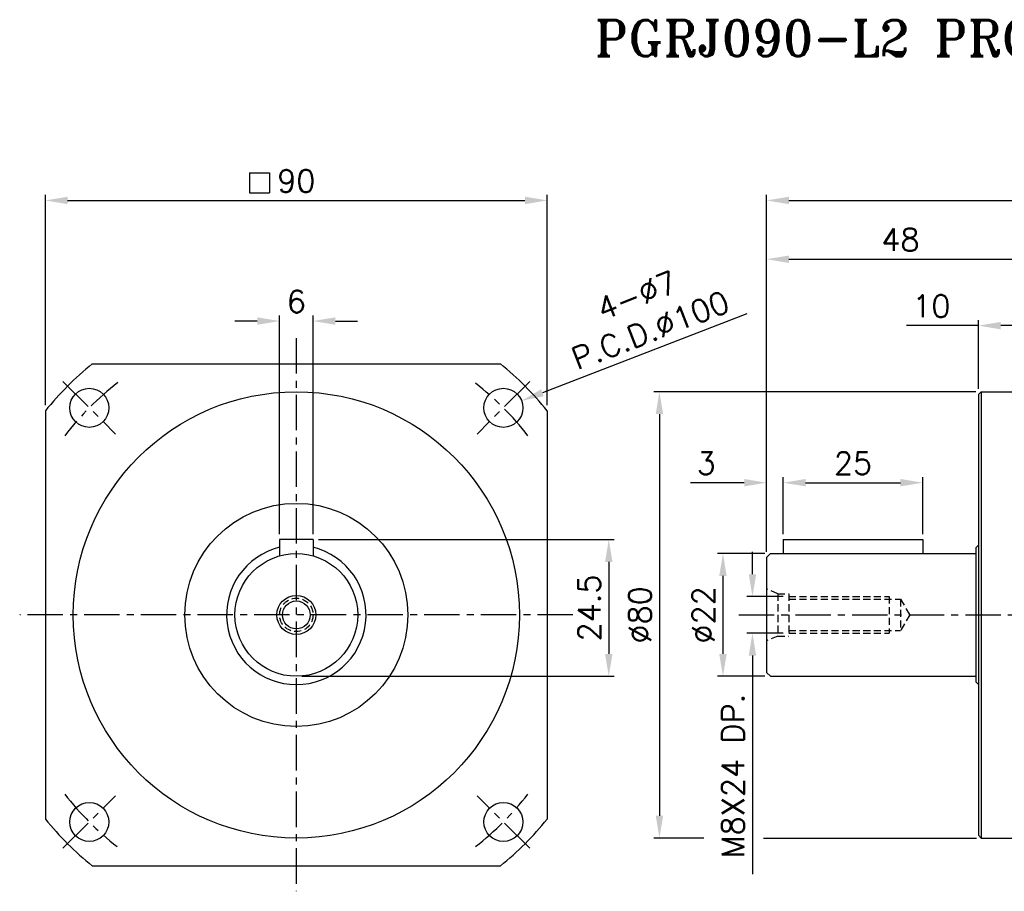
# Model space of a CAD drawing. Header units: millimetres. Extents: x 1181 to 1607, y -83 to 105.
# Tile 1 of 5: x 1181 to 1357, y -75 to 81. Entities that reach past the tile are written whole.
import ezdxf

# ---------------------------------------------------------------- set-up
doc = ezdxf.new("R2010")
doc.units = ezdxf.units.MM
doc.header["$PDSIZE"] = -1
for name, pattern in [('CEN', [0.67, 0.5, -0.08, 0.01, -0.08]), ('CENTER', [10.16, 6.35, -1.27, 1.27, -1.27]), ('HIDDEN', [1.905, 1.27, -0.635])]:
    doc.linetypes.add(name, pattern=pattern)
for name, color, linetype in [('CEN', 6, 'CEN'), ('DASH', 2, 'HIDDEN'), ('dim', 4, 'Continuous')]:
    doc.layers.add(name, color=color, linetype=linetype)
doc.styles.get("Standard").update_dxf_attribs({"font": 'romans.shx', "bigfont": 'chineset.shx'})
doc.dimstyles.new('ISO-25', dxfattribs={"dimtxt": 4, "dimasz": 4, "dimexe": 1, "dimexo": 1, "dimgap": 1.5, "dimtad": 1, "dimzin": 9, "dimdsep": 46, "dimtxsty": 'Standard', "dimcen": 0, "dimadec": 0, "dimazin": 0, "dimtfac": 1, "dimtofl": 0, "dimtmove": 0, "dimatfit": 3, "dimfxl": 1, "dimarcsym": 0})

# ---------------------------------------------------------------- blocks, each defined once
blk = doc.blocks.new('*D8')
at = {"layer": 'Defpoints', "color": 0, "transparency": 16777216}
for p in [(1362.55, 38.53), (1362.55, 19.26), (1314.55, -14.94)]:
    blk.add_point(p, dxfattribs=at)
at = {"layer": 'dim', "color": 0, "lineweight": -2, "transparency": 16777216}
for p, q in [((1314.55, -13.94), (1314.55, 39.53)), ((1362.55, 20.26), (1362.55, 39.53)), ((1318.55, 38.53), (1358.55, 38.53))]:
    blk.add_line(p, q, dxfattribs=at)
at = {"layer": 'dim', "color": 0, "transparency": 16777216}
for points in [[(1318.55, 39.19), (1318.55, 37.86), (1314.55, 38.53)], [(1358.55, 39.19), (1358.55, 37.86), (1362.55, 38.53)]]:
    blk.add_solid(points, dxfattribs=at)
at = {"layer": 'dim', "color": 0, "transparency": 16777216, "insert": (1338.55, 42.03), "char_height": 4, "attachment_point": 5}
blk.add_mtext('48', dxfattribs=at)
blk = doc.blocks.new('*D9')
at = {"layer": 'Defpoints', "color": 0, "transparency": 16777216}
for p in [(1314.55, -1.54), (1317.55, -11.74), (1314.55, -14.94)]:
    blk.add_point(p, dxfattribs=at)
at = {"layer": 'dim', "color": 0, "lineweight": -2, "transparency": 16777216}
for p, q in [((1310.55, -1.54), (1300.88, -1.54)), ((1314.55, -13.94), (1314.55, -0.54)), ((1317.55, -10.74), (1317.55, -0.54)), ((1321.55, -1.54), (1325.55, -1.54))]:
    blk.add_line(p, q, dxfattribs=at)
at = {"layer": 'dim', "color": 0, "transparency": 16777216}
for points in [[(1310.55, -0.87), (1310.55, -2.2), (1314.55, -1.54)], [(1321.55, -0.87), (1321.55, -2.2), (1317.55, -1.54)]]:
    blk.add_solid(points, dxfattribs=at)
at = {"layer": 'dim', "color": 0, "transparency": 16777216, "insert": (1303.72, 1.96), "char_height": 4, "attachment_point": 5}
blk.add_mtext('3', dxfattribs=at)
blk = doc.blocks.new('*D10')
at = {"layer": 'Defpoints', "color": 0, "transparency": 16777216}
for p in [(1342.55, -1.54), (1317.55, -11.74), (1342.55, -11.74)]:
    blk.add_point(p, dxfattribs=at)
at = {"layer": 'dim', "color": 0, "lineweight": -2, "transparency": 16777216}
for p, q in [((1317.55, -10.74), (1317.55, -0.54)), ((1321.55, -1.54), (1338.55, -1.54)), ((1342.55, -10.74), (1342.55, -0.54))]:
    blk.add_line(p, q, dxfattribs=at)
at = {"layer": 'dim', "color": 0, "transparency": 16777216}
for points in [[(1321.55, -0.87), (1321.55, -2.2), (1317.55, -1.54)], [(1338.55, -0.87), (1338.55, -2.2), (1342.55, -1.54)]]:
    blk.add_solid(points, dxfattribs=at)
at = {"layer": 'dim', "color": 0, "transparency": 16777216, "insert": (1330.05, 1.96), "char_height": 4, "attachment_point": 5}
blk.add_mtext('25', dxfattribs=at)
blk = doc.blocks.new('*D11')
at = {"layer": 'Defpoints', "color": 0, "transparency": 16777216}
for p in [(1478.55, 49.06), (1478.55, 19.26), (1314.55, -14.94)]:
    blk.add_point(p, dxfattribs=at)
at = {"layer": 'dim', "color": 0, "lineweight": -2, "transparency": 16777216}
for p, q in [((1314.55, -13.94), (1314.55, 50.06)), ((1478.55, 20.26), (1478.55, 50.06)), ((1318.55, 49.06), (1474.55, 49.06))]:
    blk.add_line(p, q, dxfattribs=at)
at = {"layer": 'dim', "color": 0, "transparency": 16777216}
for points in [[(1318.55, 49.73), (1318.55, 48.4), (1314.55, 49.06)], [(1474.55, 49.73), (1474.55, 48.4), (1478.55, 49.06)]]:
    blk.add_solid(points, dxfattribs=at)
at = {"layer": 'dim', "color": 0, "transparency": 16777216, "insert": (1396.55, 52.56), "char_height": 4, "attachment_point": 5}
blk.add_mtext('164', dxfattribs=at)
blk = doc.blocks.new('*D14')
at = {"layer": 'Defpoints', "color": 0, "transparency": 16777216}
for p in [(1315.25, -14.24), (1306.73, -36.24), (1315.25, -36.24)]:
    blk.add_point(p, dxfattribs=at)
at = {"layer": 'dim', "color": 0, "lineweight": -2, "transparency": 16777216}
for p, q in [((1314.25, -14.24), (1305.73, -14.24)), ((1306.73, -18.24), (1306.73, -32.24)), ((1314.25, -36.24), (1305.73, -36.24))]:
    blk.add_line(p, q, dxfattribs=at)
at = {"layer": 'dim', "color": 0, "transparency": 16777216}
for points in [[(1306.06, -18.24), (1307.39, -18.24), (1306.73, -14.24)], [(1306.06, -32.24), (1307.39, -32.24), (1306.73, -36.24)]]:
    blk.add_solid(points, dxfattribs=at)
at = {"layer": 'dim', "color": 0, "transparency": 16777216, "insert": (1303.23, -25.24), "char_height": 4, "attachment_point": 5, "rotation": 90}
blk.add_mtext('%%C22', dxfattribs=at)
blk = doc.blocks.new('*D15')
at = {"layer": 'Defpoints', "color": 0, "transparency": 16777216}
for p in [(1318.55, -21.94), (1312.02, -28.54), (1318.55, -28.54)]:
    blk.add_point(p, dxfattribs=at)
at = {"layer": 'dim', "color": 0, "lineweight": -2, "transparency": 16777216}
for p, q in [((1312.02, -17.94), (1312.02, -13.94)), ((1317.55, -21.94), (1311.02, -21.94)), ((1317.55, -28.54), (1311.02, -28.54)), ((1312.02, -32.54), (1312.02, -71.73))]:
    blk.add_line(p, q, dxfattribs=at)
at = {"layer": 'dim', "color": 0, "transparency": 16777216}
for points in [[(1311.35, -17.94), (1312.68, -17.94), (1312.02, -21.94)], [(1311.35, -32.54), (1312.68, -32.54), (1312.02, -28.54)]]:
    blk.add_solid(points, dxfattribs=at)
at = {"layer": 'dim', "color": 0, "transparency": 16777216, "insert": (1308.52, -54.13), "char_height": 4, "attachment_point": 5, "rotation": 90}
blk.add_mtext('M8X24 DP.', dxfattribs=at)
blk = doc.blocks.new('*D17')
at = {"layer": 'Defpoints', "color": 0, "transparency": 16777216}
for p in [(1233.23, 27.44), (1227.23, -11.74), (1233.23, -11.74)]:
    blk.add_point(p, dxfattribs=at)
at = {"layer": 'dim', "color": 0, "lineweight": -2, "transparency": 16777216}
for p, q in [((1227.23, -10.74), (1227.23, 28.44)), ((1233.23, -10.74), (1233.23, 28.44)), ((1223.23, 27.44), (1219.23, 27.44)), ((1237.23, 27.44), (1241.23, 27.44))]:
    blk.add_line(p, q, dxfattribs=at)
at = {"layer": 'dim', "color": 0, "transparency": 16777216}
for points in [[(1223.23, 28.11), (1223.23, 26.77), (1227.23, 27.44)], [(1237.23, 28.11), (1237.23, 26.77), (1233.23, 27.44)]]:
    blk.add_solid(points, dxfattribs=at)
at = {"layer": 'dim', "color": 0, "transparency": 16777216, "insert": (1230.23, 30.94), "char_height": 4, "attachment_point": 5}
blk.add_mtext('6', dxfattribs=at)
blk = doc.blocks.new('*D18')
at = {"layer": 'Defpoints', "color": 0, "transparency": 16777216}
for p in [(1270.62, 13.15), (1264.09, 10.63)]:
    blk.add_point(p, dxfattribs=at)
at = {"layer": 'dim', "color": 0, "lineweight": -2, "transparency": 16777216}
blk.add_line((1311.03, 28.74), (1274.35, 14.59), dxfattribs=at)
at = {"layer": 'dim', "color": 0, "transparency": 16777216}
blk.add_solid([(1274.11, 15.21), (1274.59, 13.96), (1270.62, 13.15)], dxfattribs=at)
at = {"layer": 'dim', "color": 0, "transparency": 16777216, "insert": (1292.51, 28.92), "char_height": 4, "attachment_point": 5, "rotation": 21.1044}
blk.add_mtext('4-∅7\\PP.C.D.%%C100', dxfattribs=at)
blk = doc.blocks.new('*D19')
at = {"layer": 'Defpoints', "color": 0, "transparency": 16777216}
for p in [(1233.23, -11.74), (1230.23, -36.24), (1286.25, -36.24)]:
    blk.add_point(p, dxfattribs=at)
at = {"layer": 'dim', "color": 0, "lineweight": -2, "transparency": 16777216}
for p, q in [((1234.23, -11.74), (1287.25, -11.74)), ((1286.25, -15.74), (1286.25, -32.24)), ((1231.23, -36.24), (1287.25, -36.24))]:
    blk.add_line(p, q, dxfattribs=at)
at = {"layer": 'dim', "color": 0, "transparency": 16777216}
for points in [[(1285.59, -15.74), (1286.92, -15.74), (1286.25, -11.74)], [(1285.59, -32.24), (1286.92, -32.24), (1286.25, -36.24)]]:
    blk.add_solid(points, dxfattribs=at)
at = {"layer": 'dim', "color": 0, "transparency": 16777216, "insert": (1282.75, -23.99), "char_height": 4, "attachment_point": 5, "rotation": 90}
blk.add_mtext('24.5', dxfattribs=at)
blk = doc.blocks.new('_DotSmall')
at = {"color": 0, "linetype": 'ByBlock', "const_width": 0.5}
blk.add_lwpolyline([(-0.0625, 0, 1), (0.0625, 0, 1)], format="xyb", close=True, dxfattribs=at)
blk = doc.blocks.new('*D21')
at = {"layer": 'Defpoints', "color": 0, "transparency": 16777216}
for p in [(1362.55, 26.62), (1362.55, 19.26), (1352.55, 14.26)]:
    blk.add_point(p, dxfattribs=at)
at = {"layer": 'dim', "color": 0, "lineweight": -2, "transparency": 16777216}
for p, q in [((1352.55, 26.62), (1339.64, 26.62)), ((1352.55, 15.26), (1352.55, 27.62)), ((1362.55, 26.62), (1356.55, 26.62)), ((1362.55, 20.26), (1362.55, 27.62))]:
    blk.add_line(p, q, dxfattribs=at)
at = {"layer": 'dim', "color": 0, "transparency": 16777216}
blk.add_solid([(1356.55, 27.29), (1356.55, 25.95), (1352.55, 26.62)], dxfattribs=at)
at = {"layer": 'dim', "color": 0, "lineweight": -2, "transparency": 16777216, "xscale": 4, "yscale": 4, "zscale": 4}
blk.add_blockref('_DotSmall', (1362.55, 26.62), dxfattribs=at)
at = {"layer": 'dim', "color": 0, "transparency": 16777216, "insert": (1344.1, 30.12), "char_height": 4, "attachment_point": 5}
blk.add_mtext('10', dxfattribs=at)
blk = doc.blocks.new('*D23')
at = {"layer": 'Defpoints', "color": 0, "transparency": 16777216}
for p in [(1353.05, 14.76), (1295.34, -65.24), (1304.32, -65.24)]:
    blk.add_point(p, dxfattribs=at)
at = {"layer": 'dim', "color": 0, "lineweight": -2, "transparency": 16777216}
for p, q in [((1352.05, 14.76), (1294.34, 14.76)), ((1295.34, 10.76), (1295.34, -61.24)), ((1303.32, -65.24), (1294.34, -65.24))]:
    blk.add_line(p, q, dxfattribs=at)
at = {"layer": 'dim', "color": 0, "transparency": 16777216}
for points in [[(1294.67, 10.76), (1296, 10.76), (1295.34, 14.76)], [(1294.67, -61.24), (1296, -61.24), (1295.34, -65.24)]]:
    blk.add_solid(points, dxfattribs=at)
at = {"layer": 'dim', "color": 0, "transparency": 16777216, "insert": (1291.84, -25.24), "char_height": 4, "attachment_point": 5, "rotation": 90}
blk.add_mtext('%%C80', dxfattribs=at)
blk = doc.blocks.new('*D24')
at = {"layer": 'Defpoints', "color": 0, "transparency": 16777216}
for p in [(1275.23, 49.06), (1185.23, 11.36), (1275.23, 11.36)]:
    blk.add_point(p, dxfattribs=at)
at = {"layer": 'dim', "color": 0, "lineweight": -2, "transparency": 16777216}
for p, q in [((1185.23, 12.36), (1185.23, 50.06)), ((1275.23, 12.36), (1275.23, 50.06)), ((1189.23, 49.06), (1271.23, 49.06))]:
    blk.add_line(p, q, dxfattribs=at)
at = {"layer": 'dim', "color": 0, "transparency": 16777216}
for points in [[(1189.23, 49.73), (1189.23, 48.4), (1185.23, 49.06)], [(1271.23, 49.73), (1271.23, 48.4), (1275.23, 49.06)]]:
    blk.add_solid(points, dxfattribs=at)
at = {"layer": 'dim', "color": 0, "transparency": 16777216, "insert": (1230.23, 52.56), "char_height": 4, "attachment_point": 5}
blk.add_mtext('90', dxfattribs=at)

msp = doc.modelspace()

# ---------------------------------------------------------------- linework, layer by layer
for p, q in [((1193.641, 19.763), (1266.826, 19.763)), ((1353.048, 14.763), (1352.548, 14.263)), ((1352.548, 14.263), (1352.548, -25.237)), ((1353.048, 14.763), (1362.548, 14.763)), ((1353.048, 14.763), (1353.048, -65.237)), ((1185.233, 11.355), (1185.233, -61.83)), ((1275.233, 11.355), (1275.233, -61.83)), ((1233.233, -11.737), (1227.233, -11.737)), ((1227.233, -11.737), (1227.233, -14.698)), ((1233.233, -11.737), (1233.233, -14.698)), ((1317.548, -11.737), (1317.548, -14.237)), ((1317.548, -11.737), (1342.548, -11.737)), ((1342.548, -11.737), (1342.548, -14.237)), ((1352.548, -12.737), (1352.048, -13.237)), ((1352.048, -13.237), (1352.048, -25.237)), ((1314.548, -14.937), (1315.248, -14.237)), ((1314.548, -14.937), (1314.548, -35.537)), ((1315.248, -14.237), (1352.048, -14.237)), ((1352.048, -25.237), (1352.048, -37.237)), ((1352.548, -25.237), (1352.548, -64.737)), ((1314.548, -35.537), (1315.248, -36.237)), ((1315.248, -36.237), (1352.048, -36.237)), ((1352.548, -37.737), (1352.048, -37.237)), ((1353.048, -65.237), (1352.548, -64.737)), ((1353.048, -65.237), (1362.548, -65.237)), ((1193.641, -70.237), (1266.826, -70.237))]:
    msp.add_line(p, q)
for centre, radius in [((1193.11, 11.886), 3.5), ((1230.233, -25.237), 40), ((1267.357, 11.886), 3.5), ((1230.233, -25.237), 20), ((1230.233, -25.237), 11), ((1230.233, -25.237), 3.5), ((1230.233, -25.237), 2.5), ((1193.11, -62.36), 3.5), ((1267.357, -62.36), 3.5)]:
    msp.add_circle(centre, radius)
for radius, start, end in [(58, 129.11674, 140.88326), (58, 39.11674, 50.88326), (12.5, 103.88654, 76.11346), (58, 219.11674, 230.88326), (58, 309.11674, 320.88326)]:
    msp.add_arc((1230.233, -25.237), radius, start, end)
at = {"layer": 'CEN', "linetype": 'CENTER'}
for p, q in [((1230.233, 24.364), (1230.233, -74.788)), ((1188.394, 16.603), (1197.827, 7.169)), ((1272.073, 16.603), (1262.64, 7.169)), ((1279.835, -25.237), (1180.632, -25.237)), ((1309.548, -25.237), (1482.085, -25.237)), ((1188.394, -67.077), (1197.827, -57.644)), ((1272.073, -67.077), (1262.64, -57.644))]:
    msp.add_line(p, q, dxfattribs=at)
for start, end in [(127.52112, 142.28466), (37.71534, 52.28466), (217.71534, 232.28466), (307.71534, 322.28466)]:
    msp.add_arc((1230.233, -25.237), 52.5, start, end, dxfattribs=at)
at = {"layer": 'DASH', "color": 2, "linetype": 'HIDDEN'}
for p, q in [((1316.548, -21.437), (1314.548, -20.583)), ((1316.548, -21.437), (1316.548, -29.037)), ((1316.548, -21.437), (1318.548, -21.437)), ((1318.548, -21.437), (1318.548, -29.037)), ((1318.548, -21.937), (1336.548, -21.937)), ((1318.548, -22.437), (1338.548, -22.437)), ((1336.548, -21.937), (1336.548, -28.537)), ((1338.548, -22.437), (1340.26, -25.237)), ((1338.548, -22.437), (1338.548, -28.037)), ((1340.26, -25.237), (1338.548, -28.037)), ((1318.548, -28.037), (1338.548, -28.037)), ((1316.548, -29.037), (1314.548, -29.892)), ((1316.548, -29.037), (1318.548, -29.037)), ((1318.548, -28.537), (1336.548, -28.537))]:
    msp.add_line(p, q, dxfattribs=at)
at = {"layer": 'DASH'}
msp.add_circle((1230.233, -25.237), 3, dxfattribs=at)
at = {"layer": 'dim'}
for p, q in [((1221.848, 54.02), (1225.412, 54.02)), ((1221.848, 54.02), (1221.848, 50.456)), ((1225.412, 54.02), (1225.412, 50.456)), ((1221.848, 50.456), (1225.412, 50.456)), ((1314.006, -65.237), (1352.182, -65.237))]:
    msp.add_line(p, q, dxfattribs=at)

# ---------------------------------------------------------------- texts
at = {"insert": (1283.716, 81.351), "char_height": 6.4, "width": 181.03309, "attachment_point": 1}
msp.add_mtext('{\\Fromant|c136;PGRJ090-L2 PROFILE DIMENSION}', dxfattribs=at)

# ---------------------------------------------------------------- dimensions: what is measured, and where the dimension line sits
at = {"layer": 'dim'}
for base, p1, p2, picture, middle in [((1275.233, 49.065), (1185.233, 11.355), (1275.233, 11.355), '*D24', (1230.233, 52.565)), ((1478.548, 49.065), (1314.548, -14.937), (1478.548, 19.263), '*D11', (1396.548, 52.565)), ((1362.548, 38.528), (1314.548, -14.937), (1362.548, 19.263), '*D8', (1338.548, 42.028)), ((1233.233, 27.44), (1227.233, -11.737), (1233.233, -11.737), '*D17', (1230.233, 30.94)), ((1314.548, -1.536), (1317.548, -11.737), (1314.548, -14.937), '*D9', (1303.715, 1.964)), ((1342.548, -1.536), (1317.548, -11.737), (1342.548, -11.737), '*D10', (1330.048, 1.964))]:
    dim = msp.add_linear_dim(base=base, p1=p1, p2=p2, dimstyle='ISO-25', override={"dimarcsym": 1}, dxfattribs=at)
    dim.commit()
    dim.dimension.update_dxf_attribs({"geometry": picture, "text_midpoint": middle})
dim = msp.add_diameter_dim_2p(p1=(1264.091, 10.626), p2=(1270.622, 13.146), text='4-<>\\PP.C.D.%%C100', dimstyle='ISO-25', override={"dimarcsym": 1}, dxfattribs=at)
dim.commit()
dim.dimension.update_dxf_attribs({"geometry": '*D18', "text_midpoint": (1294.972, 22.544), "dimtype": 163})
dim = msp.add_linear_dim(base=(1362.548, 26.619), p1=(1352.548, 14.263), p2=(1362.548, 19.263), dimstyle='ISO-25', override={"dimblk2": 'DotSmall', "dimsah": 1, "dimarcsym": 1}, dxfattribs=at)
dim.commit()
dim.dimension.update_dxf_attribs({"geometry": '*D21', "text_midpoint": (1344.096, 26.619), "dimtype": 160})
for base, p1, p2, picture, middle in [((1295.338, -65.237), (1353.048, 14.763), (1304.316, -65.237), '*D23', (1291.838, -25.237)), ((1306.725, -36.237), (1315.248, -14.237), (1315.248, -36.237), '*D14', (1303.225, -25.237))]:
    dim = msp.add_linear_dim(base=base, p1=p1, p2=p2, angle=90, text='%%C<>', dimstyle='ISO-25', override={"dimarcsym": 1}, dxfattribs=at)
    dim.commit()
    dim.dimension.update_dxf_attribs({"geometry": picture, "text_midpoint": middle})
dim = msp.add_linear_dim(base=(1286.252, -36.237), p1=(1233.233, -11.737), p2=(1230.233, -36.237), angle=90, dimstyle='ISO-25', override={"dimarcsym": 1}, dxfattribs=at)
dim.commit()
dim.dimension.update_dxf_attribs({"geometry": '*D19', "text_midpoint": (1282.752, -23.987)})
dim = msp.add_linear_dim(base=(1312.016, -28.537), p1=(1318.548, -21.937), p2=(1318.548, -28.537), angle=90, text='M8X24 DP.', dimstyle='ISO-25', override={"dimarcsym": 1}, dxfattribs=at)
dim.commit()
dim.dimension.update_dxf_attribs({"geometry": '*D15', "text_midpoint": (1312.016, -54.133), "dimtype": 160})

doc.saveas('drawing.dxf')
